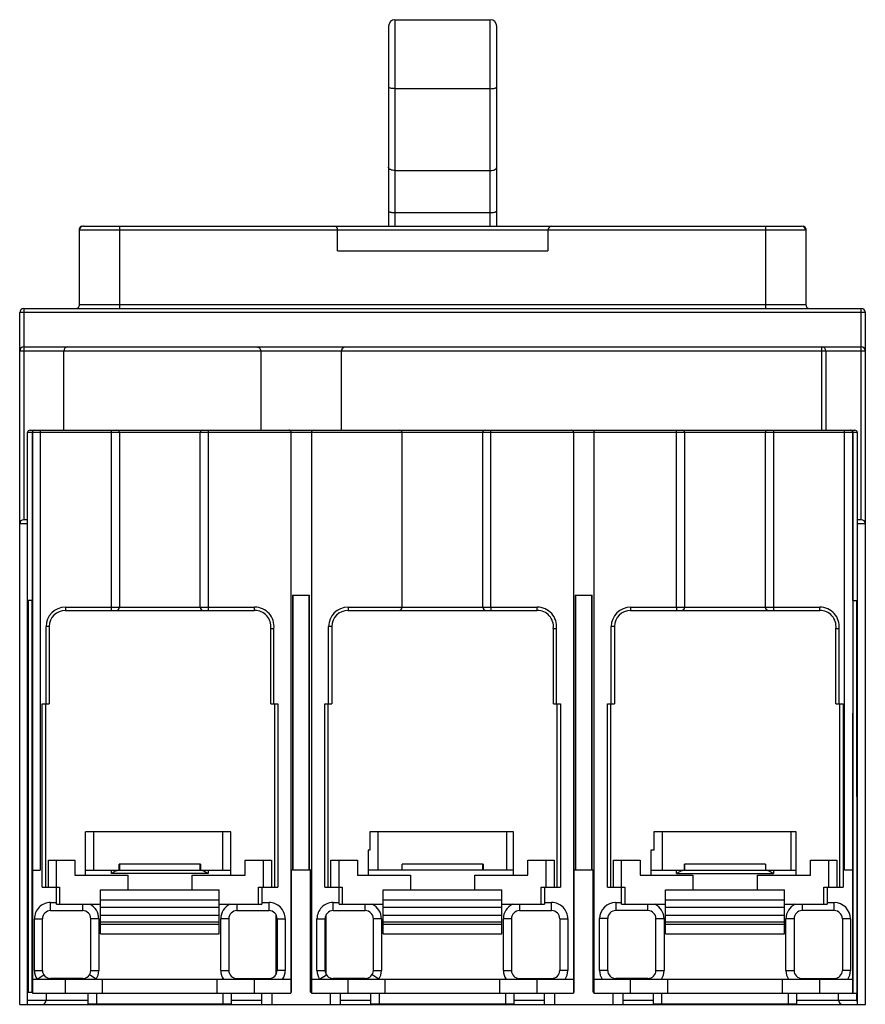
# Model space of a CAD drawing. Header units: millimetres. Extents: x 16 to 120, y 33 to 155.
import ezdxf

# ---------------------------------------------------------------- set-up
doc = ezdxf.new("R2010")
doc.units = ezdxf.units.MM
doc.header["$LTSCALE"] = 12.204107
doc.layers.get('0').update_dxf_attribs({"linetype": 'CONTINUOUS'})

msp = doc.modelspace()

# ---------------------------------------------------------------- linework, layer by layer
at = {"color": 7, "linetype": 'Continuous'}
for p, q in [((62.14, 155.03), (62.14, 129.46)), ((62.14, 155.03), (73.94, 155.03)), ((73.94, 129.46), (73.94, 155.03)), ((61.34, 154.23), (61.34, 129.46)), ((74.74, 129.46), (74.74, 154.23)), ((73.94, 146.49), (62.14, 146.49)), ((62.14, 136.35), (73.94, 136.35)), ((73.94, 131.1), (62.14, 131.1)), ((23.57, 129.46), (112.5, 129.46)), ((28.06, 119.26), (28.06, 129.46)), ((108.01, 129.46), (108.01, 119.26)), ((23.07, 119.76), (23.07, 129.16)), ((113, 128.96), (23.07, 128.96)), ((55, 126.41), (55, 129.16)), ((81.07, 128.96), (81.07, 126.41)), ((113, 129.16), (113, 119.76)), ((55, 126.41), (81.07, 126.41)), ((23.07, 119.76), (113, 119.76)), ((15.66, 33.11), (15.66, 118.76)), ((120.39, 118.76), (15.66, 118.76)), ((16.16, 119.26), (16.16, 93.11)), ((16.16, 119.26), (119.89, 119.26)), ((119.89, 93.11), (119.89, 119.26)), ((120.39, 88.01), (120.39, 118.76)), ((120.39, 114.01), (15.66, 114.01)), ((16.16, 114.51), (119.89, 114.51)), ((21.11, 104.21), (21.11, 114.01)), ((45.51, 114.01), (45.51, 104.21)), ((55.51, 104.21), (55.51, 114.01)), ((115.01, 104.21), (115.01, 114.51)), ((115.51, 114.01), (115.51, 104.21)), ((16.64, 33.11), (16.64, 103.91)), ((17.21, 103.91), (16.64, 103.91)), ((16.94, 104.21), (38.29, 104.21)), ((17.21, 103.91), (17.21, 83.11)), ((17.26, 103.91), (17.26, 34.51)), ((37.99, 103.91), (17.26, 103.91)), ((18.21, 104.21), (18.21, 49.71)), ((27.01, 81.89), (27.01, 104.21)), ((28.01, 103.91), (28.01, 82.29)), ((38.01, 82.29), (38.01, 103.91)), ((49.26, 103.91), (38.01, 103.91)), ((38.31, 104.21), (73.29, 104.21)), ((39.01, 104.21), (39.01, 81.89)), ((49.26, 103.91), (49.26, 36.21)), ((72.99, 103.91), (49.28, 103.91)), ((51.78, 103.91), (51.78, 34.51)), ((63.01, 82.29), (63.01, 103.91)), ((73.01, 82.29), (73.01, 103.91)), ((98.01, 103.91), (73.01, 103.91)), ((73.31, 104.21), (97.71, 104.21)), ((74, 82.29), (74.01, 104.21)), ((84.26, 103.91), (84.26, 36.21)), ((86.76, 103.91), (86.76, 34.51)), ((97.02, 82.29), (97.01, 104.21)), ((97.73, 104.21), (119.09, 104.21)), ((98.01, 103.91), (98.01, 82.29)), ((118.82, 103.91), (98.02, 103.91)), ((108.01, 82.29), (108.01, 103.91)), ((109.01, 104.21), (109.02, 82.29)), ((117.82, 49.71), (117.82, 104.21)), ((118.82, 103.91), (118.81, 34.51)), ((118.82, 103.97), (118.82, 104.06)), ((119.39, 103.91), (118.86, 103.91)), ((118.86, 83.11), (118.86, 103.91)), ((119.39, 103.91), (119.39, 33.11)), ((16.64, 93.11), (16.16, 93.11)), ((119.89, 93.11), (119.39, 93.11)), ((16.64, 92.61), (15.66, 92.61)), ((120.39, 92.61), (119.39, 92.61)), ((120.39, 87.82), (120.39, 88.01)), ((120.39, 33.11), (120.39, 87.82)), ((17.21, 83.11), (16.64, 83.11)), ((16.77, 34.61), (16.77, 83.11)), ((17.17, 83.11), (17.17, 34.61)), ((49.46, 83.76), (49.46, 49.71)), ((49.46, 83.76), (51.56, 83.76)), ((49.52, 49.71), (49.52, 83.76)), ((51.5, 49.71), (51.5, 83.76)), ((51.56, 49.71), (51.56, 83.76)), ((84.46, 83.76), (86.56, 83.76)), ((84.46, 83.76), (84.46, 49.71)), ((84.52, 49.71), (84.52, 83.76)), ((86.5, 49.71), (86.5, 83.76)), ((86.56, 49.71), (86.56, 83.76)), ((118.86, 83.11), (119.39, 83.11)), ((118.9, 34.51), (118.9, 83.11)), ((119.3, 83.11), (119.32, 34.51)), ((21.32, 82.29), (21.32, 81.89)), ((21.32, 82.29), (38, 82.29)), ((21.32, 81.89), (44.76, 81.89)), ((38.01, 82.29), (44.76, 82.29)), ((44.76, 81.89), (44.76, 82.29)), ((56.32, 82.29), (56.32, 81.89)), ((56.32, 82.29), (73, 82.29)), ((56.32, 81.89), (79.76, 81.89)), ((73.01, 82.29), (79.76, 82.29)), ((79.76, 81.89), (79.76, 82.29)), ((91.32, 82.29), (108, 82.29)), ((91.32, 82.29), (91.32, 81.89)), ((91.32, 81.89), (114.76, 81.89)), ((108.01, 82.29), (114.76, 82.29)), ((114.76, 81.89), (114.76, 82.29)), ((18.92, 70.31), (18.92, 79.89)), ((19.32, 79.89), (18.92, 79.89)), ((19.32, 79.89), (19.32, 70.31)), ((46.75, 70.31), (46.75, 79.66)), ((46.75, 79.66), (47.15, 79.64)), ((47.15, 70.31), (47.15, 79.64)), ((53.92, 70.31), (53.92, 79.89)), ((54.32, 79.89), (53.92, 79.89)), ((54.32, 79.89), (54.32, 70.31)), ((81.75, 79.66), (82.15, 79.64)), ((81.75, 70.31), (81.75, 79.66)), ((82.15, 70.31), (82.15, 79.64)), ((89.32, 79.89), (88.92, 79.89)), ((88.92, 70.31), (88.92, 79.89)), ((89.32, 79.89), (89.32, 70.31)), ((116.75, 79.66), (117.15, 79.64)), ((116.75, 70.31), (116.75, 79.66)), ((117.15, 70.31), (117.15, 79.64)), ((18.44, 47.61), (18.44, 70.31)), ((18.44, 70.31), (19.32, 70.31)), ((18.84, 70.31), (18.84, 47.61)), ((46.75, 70.31), (47.64, 70.31)), ((47.24, 47.61), (47.24, 70.31)), ((47.64, 70.31), (47.64, 47.61)), ((53.44, 70.31), (54.32, 70.31)), ((53.44, 47.61), (53.44, 70.31)), ((53.84, 70.31), (53.84, 47.61)), ((81.75, 70.31), (82.64, 70.31)), ((82.24, 47.61), (82.24, 70.31)), ((82.64, 70.31), (82.64, 47.61)), ((88.44, 70.31), (89.32, 70.31)), ((88.44, 47.61), (88.44, 70.31)), ((88.84, 70.31), (88.84, 47.61)), ((116.75, 70.31), (117.64, 70.31)), ((117.24, 47.61), (117.24, 70.31)), ((117.64, 70.31), (117.64, 47.61)), ((23.81, 49.11), (23.81, 54.48)), ((41.81, 54.48), (23.81, 54.48)), ((24.81, 54.48), (24.81, 49.71)), ((40.81, 49.71), (40.81, 54.48)), ((41.81, 49.11), (41.81, 54.48)), ((76.81, 54.48), (59.01, 54.48)), ((59.01, 54.48), (59.01, 52.21)), ((60.01, 54.48), (60.01, 49.71)), ((76.01, 49.71), (76.01, 54.48)), ((76.81, 49.11), (76.81, 54.48)), ((111.81, 54.48), (94.21, 54.48)), ((94.21, 54.48), (94.21, 52.21)), ((95.21, 54.48), (95.21, 49.71)), ((111.21, 49.71), (111.21, 54.48)), ((111.81, 49.11), (111.81, 54.48)), ((59.01, 52.21), (58.81, 52.21)), ((58.81, 52.21), (58.81, 49.11)), ((94.21, 52.21), (93.81, 52.21)), ((93.81, 52.21), (93.81, 49.11)), ((19.21, 47.61), (19.21, 50.96)), ((19.21, 50.96), (22.49, 50.96)), ((20.21, 45.51), (20.21, 50.96)), ((22.49, 50.96), (22.49, 49.11)), ((38.04, 50.48), (27.98, 50.48)), ((27.98, 49.71), (27.98, 50.48)), ((28.01, 50.48), (28.01, 49.71)), ((38.01, 49.71), (38.01, 50.48)), ((38.04, 50.48), (38.04, 49.71)), ((43.59, 50.96), (46.86, 50.96)), ((43.59, 49.11), (43.59, 50.96)), ((45.86, 47.61), (45.86, 50.96)), ((46.86, 50.96), (46.86, 47.61)), ((54.21, 50.96), (57.49, 50.96)), ((54.21, 47.61), (54.21, 50.96)), ((55.21, 45.51), (55.21, 50.96)), ((57.49, 50.96), (57.49, 49.11)), ((73.04, 50.48), (63.01, 50.48)), ((63.01, 49.71), (63.01, 50.48)), ((73.01, 49.71), (73.01, 50.48)), ((73.04, 50.48), (73.04, 49.71)), ((78.59, 50.96), (81.86, 50.96)), ((78.59, 49.11), (78.59, 50.96)), ((80.86, 47.61), (80.86, 50.96)), ((81.86, 50.96), (81.86, 47.61)), ((89.21, 50.96), (92.49, 50.96)), ((89.21, 47.61), (89.21, 50.96)), ((90.21, 45.51), (90.21, 50.96)), ((92.49, 50.96), (92.49, 49.11)), ((108.04, 50.48), (97.98, 50.48)), ((97.98, 49.71), (97.98, 50.48)), ((98.01, 50.48), (98.01, 49.71)), ((108.01, 50.48), (108.01, 49.71)), ((108.04, 50.48), (108.04, 49.71)), ((113.59, 50.96), (116.86, 50.96)), ((113.59, 49.11), (113.59, 50.96)), ((115.86, 47.61), (115.86, 50.96)), ((116.86, 50.96), (116.86, 47.61)), ((17.26, 49.71), (18.21, 49.71)), ((22.49, 49.11), (29.04, 49.11)), ((23.81, 49.71), (41.81, 49.71)), ((27.01, 49.31), (27.01, 49.71)), ((39.01, 49.31), (27.01, 49.31)), ((29.04, 49.11), (29.04, 47.28)), ((37.04, 49.11), (43.59, 49.11)), ((37.04, 47.28), (37.04, 49.11)), ((39.01, 49.71), (39.01, 49.31)), ((51.77, 49.71), (49.28, 49.71)), ((49.34, 34.61), (49.34, 49.71)), ((51.68, 34.61), (51.68, 49.71)), ((57.49, 49.11), (64.04, 49.11)), ((76.81, 49.71), (58.81, 49.71)), ((64.04, 49.11), (64.04, 47.28)), ((72.04, 49.11), (78.59, 49.11)), ((72.04, 47.28), (72.04, 49.11)), ((86.75, 49.71), (84.26, 49.71)), ((84.34, 34.61), (84.34, 49.71)), ((86.68, 34.61), (86.68, 49.71)), ((92.49, 49.11), (99.04, 49.11)), ((93.81, 49.71), (111.81, 49.71)), ((97.02, 49.31), (97.02, 49.71)), ((97.02, 49.31), (109.01, 49.31)), ((99.04, 49.11), (99.04, 47.28)), ((107.04, 49.11), (113.59, 49.11)), ((107.04, 47.28), (107.04, 49.11)), ((109.01, 49.71), (109.01, 49.31)), ((118.81, 49.71), (117.82, 49.71)), ((18.44, 47.61), (20.61, 47.61)), ((20.61, 47.61), (20.61, 45.51)), ((45.25, 47.61), (47.64, 47.61)), ((45.25, 45.51), (45.25, 47.61)), ((45.65, 47.61), (45.65, 45.51)), ((53.44, 47.61), (55.61, 47.61)), ((55.61, 47.61), (55.61, 45.51)), ((80.25, 47.61), (82.64, 47.61)), ((80.25, 45.51), (80.25, 47.61)), ((80.65, 47.61), (80.65, 45.51)), ((88.44, 47.61), (90.61, 47.61)), ((90.61, 47.61), (90.61, 45.51)), ((115.25, 47.61), (117.64, 47.61)), ((115.25, 45.51), (115.25, 47.61)), ((115.65, 47.61), (115.65, 45.51)), ((25.66, 41.82), (25.66, 47.28)), ((25.66, 47.28), (40.36, 47.28)), ((40.36, 41.82), (40.36, 47.28)), ((60.66, 47.28), (75.36, 47.28)), ((60.66, 41.82), (60.66, 47.28)), ((75.36, 41.82), (75.36, 47.28)), ((95.66, 47.28), (110.36, 47.28)), ((95.66, 41.82), (95.66, 47.28)), ((110.36, 41.82), (110.36, 47.28)), ((19.48, 44.71), (19.48, 45.71)), ((19.48, 45.71), (20.21, 45.71)), ((20.21, 45.51), (25.66, 45.51)), ((23.46, 44.71), (23.46, 45.51)), ((40.36, 46.01), (25.66, 46.01)), ((40.36, 45.11), (25.66, 45.11)), ((40.36, 45.51), (45.65, 45.51)), ((42.56, 45.51), (42.56, 44.71)), ((45.65, 45.71), (46.54, 45.71)), ((46.54, 44.71), (46.54, 45.71)), ((54.48, 45.71), (55.21, 45.71)), ((54.48, 44.71), (54.48, 45.71)), ((55.21, 45.51), (60.66, 45.51)), ((58.46, 44.71), (58.46, 45.51)), ((75.36, 46.01), (60.66, 46.01)), ((75.36, 45.11), (60.66, 45.11)), ((75.36, 45.51), (80.65, 45.51)), ((77.56, 45.51), (77.56, 44.71)), ((80.65, 45.71), (81.54, 45.71)), ((81.54, 44.71), (81.54, 45.71)), ((89.48, 45.71), (90.21, 45.71)), ((89.48, 45.71), (89.48, 44.71)), ((90.21, 45.51), (95.66, 45.51)), ((93.46, 44.71), (93.46, 45.51)), ((110.36, 46.01), (95.66, 46.01)), ((110.36, 45.11), (95.66, 45.11)), ((110.36, 45.51), (115.65, 45.51)), ((112.56, 45.51), (112.56, 44.71)), ((115.65, 45.71), (116.54, 45.71)), ((116.54, 44.71), (116.54, 45.71)), ((19.48, 44.71), (23.46, 44.71)), ((40.36, 44.11), (25.66, 44.11)), ((42.56, 44.71), (46.54, 44.71)), ((47.39, 44.25), (47.39, 36.78)), ((53.63, 36.78), (53.63, 44.25)), ((54.48, 44.71), (58.46, 44.71)), ((75.36, 44.11), (60.66, 44.11)), ((77.56, 44.71), (81.54, 44.71)), ((93.46, 44.71), (89.48, 44.71)), ((110.36, 44.11), (95.66, 44.11)), ((116.54, 44.71), (112.56, 44.71)), ((17.48, 37.31), (17.48, 43.71)), ((17.48, 43.71), (18.48, 43.71)), ((18.48, 37.31), (18.48, 43.71)), ((25.46, 43.71), (24.46, 43.71)), ((24.46, 37.31), (24.46, 43.71)), ((25.46, 43.71), (25.46, 37.31)), ((25.66, 43.31), (40.36, 43.31)), ((40.36, 43.01), (25.66, 43.01)), ((41.56, 43.71), (40.56, 43.71)), ((40.56, 37.31), (40.56, 43.71)), ((41.56, 43.71), (41.56, 37.31)), ((47.54, 43.71), (48.54, 43.71)), ((47.54, 43.71), (47.54, 37.31)), ((48.54, 43.71), (48.54, 37.31)), ((52.48, 43.71), (53.48, 43.71)), ((52.48, 37.31), (52.48, 43.71)), ((53.48, 37.31), (53.48, 43.71)), ((60.46, 43.71), (59.46, 43.71)), ((59.46, 37.31), (59.46, 43.71)), ((60.46, 43.71), (60.46, 37.31)), ((60.66, 43.31), (75.36, 43.31)), ((75.36, 43.01), (60.66, 43.01)), ((76.56, 43.71), (75.56, 43.71)), ((75.56, 37.31), (75.56, 43.71)), ((76.56, 43.71), (76.56, 37.31)), ((82.54, 43.71), (83.54, 43.71)), ((82.54, 43.71), (82.54, 37.31)), ((83.54, 43.71), (83.54, 37.31)), ((88.48, 43.72), (87.48, 43.72)), ((87.48, 37.32), (87.48, 43.72)), ((88.48, 37.31), (88.48, 43.72)), ((95.46, 43.71), (94.46, 43.71)), ((94.46, 37.31), (94.46, 43.71)), ((95.46, 43.71), (95.46, 37.31)), ((95.66, 43.31), (110.36, 43.31)), ((110.36, 43.01), (95.66, 43.01)), ((111.56, 43.71), (110.56, 43.71)), ((110.56, 37.31), (110.56, 43.71)), ((111.56, 43.71), (111.56, 37.31)), ((118.54, 43.71), (117.54, 43.71)), ((117.54, 43.71), (117.54, 37.31)), ((118.54, 43.71), (118.54, 37.31)), ((25.66, 41.82), (40.36, 41.82)), ((60.66, 41.82), (75.36, 41.82)), ((95.66, 41.82), (110.36, 41.82)), ((17.48, 37.31), (18.48, 37.31)), ((17.81, 36.21), (18.64, 36.76)), ((25.13, 36.21), (24.3, 36.76)), ((24.46, 37.31), (25.46, 37.31)), ((40.56, 37.31), (41.56, 37.31)), ((48.54, 37.31), (47.54, 37.31)), ((52.48, 37.31), (53.48, 37.31)), ((52.81, 36.21), (53.64, 36.76)), ((60.13, 36.21), (59.3, 36.76)), ((59.46, 37.31), (60.46, 37.31)), ((75.56, 37.31), (76.56, 37.31)), ((83.54, 37.31), (82.54, 37.31)), ((88.48, 37.31), (87.48, 37.31)), ((94.46, 37.31), (95.46, 37.31)), ((110.56, 37.31), (111.56, 37.31)), ((118.54, 37.31), (117.54, 37.31)), ((17.26, 36.21), (49.23, 36.21)), ((23.46, 36.31), (19.48, 36.31)), ((19.48, 36.31), (19.48, 36.21)), ((21.32, 34.51), (21.32, 36.21)), ((23.46, 36.21), (23.46, 36.31)), ((25.9, 34.51), (25.9, 36.21)), ((40.12, 34.51), (40.12, 36.21)), ((42.56, 36.31), (46.54, 36.31)), ((42.56, 36.31), (42.56, 36.21)), ((44.7, 36.21), (44.7, 34.51)), ((46.54, 36.21), (46.54, 36.31)), ((49.23, 36.21), (49.23, 34.51)), ((51.77, 36.21), (84.23, 36.21)), ((58.46, 36.31), (54.48, 36.31)), ((54.48, 36.31), (54.48, 36.21)), ((56.32, 34.51), (56.32, 36.21)), ((58.46, 36.21), (58.46, 36.31)), ((60.9, 36.21), (60.9, 34.51)), ((75.12, 34.51), (75.12, 36.21)), ((77.56, 36.31), (81.54, 36.31)), ((77.56, 36.31), (77.56, 36.21)), ((79.7, 36.21), (79.7, 34.51)), ((81.54, 36.21), (81.54, 36.31)), ((84.23, 36.21), (84.23, 34.51)), ((86.76, 36.21), (118.81, 36.21)), ((93.46, 36.31), (89.48, 36.31)), ((89.48, 36.21), (89.48, 36.31)), ((91.32, 34.51), (91.32, 36.21)), ((93.46, 36.21), (93.46, 36.31)), ((95.9, 36.21), (95.9, 34.51)), ((110.12, 34.51), (110.12, 36.21)), ((112.56, 36.31), (116.54, 36.31)), ((114.7, 36.21), (114.7, 34.51)), ((116.54, 36.21), (116.54, 36.31)), ((16.64, 34.61), (17.26, 34.61)), ((17.26, 34.51), (49.23, 34.51)), ((18.94, 34.51), (18.94, 33.61)), ((24.16, 33.16), (24.16, 34.51)), ((25.16, 34.51), (25.16, 33.16)), ((40.86, 33.16), (40.86, 34.51)), ((41.86, 34.51), (41.86, 33.16)), ((45.64, 33.11), (45.64, 34.51)), ((46.89, 34.51), (46.89, 33.11)), ((49.26, 34.61), (49.34, 34.61)), ((49.26, 34.61), (49.26, 34.51)), ((51.68, 34.61), (51.77, 34.61)), ((51.78, 34.51), (84.23, 34.51)), ((54.14, 33.11), (54.14, 34.51)), ((55.39, 33.11), (55.39, 34.51)), ((59.16, 33.16), (59.16, 34.51)), ((60.16, 34.51), (60.16, 33.16)), ((75.86, 33.16), (75.86, 34.51)), ((76.86, 34.51), (76.86, 33.16)), ((80.64, 33.11), (80.64, 34.51)), ((81.89, 34.51), (81.89, 33.11)), ((84.26, 34.61), (84.34, 34.61)), ((84.26, 34.61), (84.26, 34.51)), ((86.68, 34.61), (86.75, 34.61)), ((86.76, 34.51), (119.39, 34.51)), ((89.14, 33.11), (89.14, 34.51)), ((90.39, 33.11), (90.39, 34.51)), ((94.16, 33.16), (94.16, 34.51)), ((95.16, 34.51), (95.16, 33.16)), ((110.86, 33.16), (110.86, 34.51)), ((111.86, 34.51), (111.86, 33.16)), ((117.07, 33.61), (117.07, 34.51)), ((119.35, 33.61), (119.35, 34.51)), ((15.66, 33.11), (120.39, 33.11)), ((16.64, 33.61), (24.16, 33.61)), ((24.16, 33.16), (41.86, 33.16)), ((28.59, 33.16), (28.59, 33.11)), ((41.86, 33.61), (45.64, 33.61)), ((55.39, 33.61), (59.16, 33.61)), ((59.16, 33.16), (76.86, 33.16)), ((63.59, 33.16), (63.59, 33.11)), ((72.44, 33.11), (72.44, 33.16)), ((76.86, 33.61), (80.64, 33.61)), ((90.39, 33.61), (94.16, 33.61)), ((94.16, 33.16), (111.86, 33.16)), ((107.42, 33.11), (107.42, 33.16)), ((111.86, 33.61), (119.39, 33.61))]:
    msp.add_line(p, q, dxfattribs=at)
for centre, radius, start, end in [((62.14, 154.23), 0.8, 90, 180), ((73.94, 154.23), 0.8, 0, 90), ((23.57, 128.96), 0.5, 89.9991, 180), ((23.37, 129.16), 0.3, 90, 179.9997), ((54.7, 129.16), 0.3, 0, 90), ((81.57, 128.96), 0.5, 90, 180), ((112.5, 128.96), 0.5, 0.0057, 90), ((112.7, 129.16), 0.3, 359.999, 90), ((22.57, 119.76), 0.5, 269.9966, 360), ((113.51, 119.76), 0.5, 180, 269.9138), ((16.16, 118.76), 0.5, 90, 180), ((119.89, 118.76), 0.5, 0, 90), ((16.16, 114.01), 0.5, 90, 180), ((21.61, 114.01), 0.5, 90, 180), ((56.02, 114.01), 0.507, 149.8272, 180.0033), ((115.01, 114.01), 0.5, 0, 90), ((119.89, 114.01), 0.5, 0, 90), ((16.94, 103.91), 0.3, 90, 180), ((17.51, 103.91), 0.3, 90, 179.7804), ((27.71, 103.91), 0.3, 0, 90), ((38.31, 103.91), 0.3, 90, 180), ((48.98, 103.91), 0.3, 19.8365, 90), ((52.08, 103.91), 0.3, 90, 180), ((62.71, 103.91), 0.3, 0, 90), ((73.31, 103.91), 0.3, 90, 180), ((83.96, 103.91), 0.3, 0.0964, 90), ((87.06, 103.91), 0.3, 90, 180), ((97.71, 103.91), 0.3, 0, 90), ((108.31, 103.91), 0.3, 90, 180), ((118.56, 103.91), 0.3, 28.7823, 91.0226), ((118.56, 103.91), 0.3, 0, 22.4601), ((119.09, 103.91), 0.3, 0, 90), ((16.16, 92.61), 0.5, 90, 180), ((119.89, 92.61), 0.5, 0, 90), ((21.32, 79.89), 2.4, 90, 180), ((21.32, 79.89), 2, 90, 180), ((27.61, 82.29), 0.4, 270, 360), ((38.41, 82.29), 0.4, 180, 270), ((44.76, 79.89), 2.4, 354.0447, 90), ((44.76, 79.89), 2, 353.4758, 90), ((56.32, 79.89), 2.4, 90, 180), ((56.32, 79.89), 2, 90, 180), ((62.61, 82.29), 0.4, 270, 360), ((73.41, 82.29), 0.4, 180, 270), ((79.76, 79.89), 2.4, 354.0447, 90), ((79.76, 79.89), 2, 353.4758, 90), ((91.32, 79.89), 2.4, 90, 180), ((91.32, 79.89), 2, 90, 180), ((97.61, 82.29), 0.4, 270.0002, 360), ((108.41, 82.29), 0.4, 180, 269.9998), ((114.76, 79.89), 2.4, 354.0447, 90), ((114.76, 79.89), 2, 353.4758, 90), ((19.48, 43.71), 2, 89.9696, 179.9847), ((23.46, 43.71), 2, 0, 64.1591), ((42.56, 43.71), 2, 115.8425, 180), ((46.54, 43.71), 2, 359.993, 90.0078), ((54.48, 43.71), 2, 89.9696, 179.9847), ((58.46, 43.71), 2, 0, 64.1591), ((77.56, 43.71), 2, 115.841, 180), ((81.54, 43.71), 2, 359.993, 90.0078), ((89.48, 43.72), 2, 90, 179.9998), ((93.46, 43.71), 2, 0, 64.1591), ((112.56, 43.71), 2, 115.8409, 180), ((116.54, 43.71), 2, 0, 89.999), ((19.48, 43.71), 1, 90.021, 179.9819), ((23.46, 43.71), 1, 0.0007, 90.001), ((42.56, 43.71), 1, 90.0045, 180.0061), ((46.54, 43.71), 1, 0.024, 89.9906), ((54.48, 43.71), 1, 90.0759, 179.978), ((58.46, 43.71), 1, 0.0001, 90.0001), ((77.56, 43.71), 1, 90, 180), ((81.54, 43.71), 1, 0.024, 89.9906), ((89.48, 43.72), 0.998, 90.0181, 180.0255), ((93.46, 43.71), 1, 0.0001, 90.0001), ((112.56, 43.71), 1, 90, 179.9998), ((116.54, 43.71), 1, 359.9971, 89.9914), ((19.48, 37.31), 2, 180.0224, 213.3593), ((19.48, 37.31), 1, 180.0208, 270.0178), ((23.46, 37.31), 1, 270, 0.001), ((23.46, 37.31), 2, 326.6329, 0.0012), ((42.56, 37.31), 2, 180.1418, 213.3686), ((42.56, 37.31), 1, 179.9603, 269.9846), ((46.54, 37.31), 1, 269.9781, 359.9791), ((46.54, 37.31), 2, 326.6258, 359.9921), ((54.48, 37.31), 2, 180.0213, 213.3578), ((54.48, 37.31), 1, 180.0223, 270.0181), ((58.46, 37.31), 1, 270, 359.9575), ((58.46, 37.31), 2, 326.6329, 359.9994), ((77.56, 37.31), 2, 180.0078, 213.3687), ((77.56, 37.31), 1, 180.0187, 270.0078), ((81.54, 37.31), 1, 270.0123, 359.9826), ((81.54, 37.31), 2, 326.6262, 0.0215), ((89.48, 37.31), 2, 179.9669, 213.3738), ((89.48, 37.31), 1, 180.0147, 270.0191), ((93.46, 37.31), 1, 270.0156, 0.0028), ((93.46, 37.31), 2, 326.6332, 359.9994), ((112.56, 37.31), 2, 180.0004, 213.3683), ((112.56, 37.31), 1, 180.0061, 270.0691), ((116.54, 37.31), 1, 269.9803, 359.9791), ((116.54, 37.31), 2, 326.6262, 359.9916), ((18.44, 33.61), 0.5, 270, 360), ((117.57, 33.61), 0.5, 180, 270), ((122, 33.61), 2.65, 179.9616, 183.0839)]:
    msp.add_arc(centre, radius, start, end, dxfattribs=at)
for centre, start_param in [((49.27, 103.91), 1.224583), ((84.27, 103.91), 1.480049)]:
    msp.add_ellipse(centre, major_axis=(0, 0.3), ratio=0.026186, start_param=start_param, end_param=1.570796, dxfattribs=at)
for points, knots in [([(62.14, 146.49), (62.03, 146.49), (61.84, 146.5), (61.62, 146.54), (61.48, 146.59), (61.39, 146.63), (61.34, 146.68), (61.34, 146.72)], [0, 0, 0, 0, 0.354723, 0.660182, 0.781714, 0.878341, 1, 1, 1, 1]), ([(73.94, 146.49), (74.04, 146.49), (74.23, 146.5), (74.45, 146.54), (74.6, 146.59), (74.68, 146.63), (74.74, 146.68), (74.74, 146.72)], [0, 0, 0, 0, 0.354724, 0.660184, 0.781715, 0.878341, 1, 1, 1, 1]), ([(62.14, 136.35), (62.03, 136.35), (61.84, 136.37), (61.61, 136.44), (61.47, 136.53), (61.39, 136.6), (61.35, 136.68), (61.34, 136.73), (61.34, 136.76)], [0, 0, 0, 0, 0.320936, 0.604344, 0.72419, 0.828238, 0.918479, 1, 1, 1, 1]), ([(73.94, 136.35), (74.04, 136.35), (74.23, 136.37), (74.46, 136.44), (74.6, 136.53), (74.68, 136.6), (74.72, 136.68), (74.74, 136.73), (74.74, 136.76)], [0, 0, 0, 0, 0.320937, 0.604344, 0.72419, 0.828238, 0.918479, 1, 1, 1, 1]), ([(62.14, 131.1), (62.03, 131.1), (61.88, 131.11), (61.7, 131.14), (61.58, 131.17), (61.48, 131.21), (61.39, 131.25), (61.34, 131.31), (61.34, 131.34)], [0, 0, 0, 0, 0.352024, 0.512833, 0.655986, 0.777344, 0.874474, 1, 1, 1, 1]), ([(74.74, 131.34), (74.74, 131.31), (74.68, 131.25), (74.6, 131.21), (74.5, 131.17), (74.38, 131.14), (74.19, 131.11), (74.04, 131.1), (73.94, 131.1)], [0, 0, 0, 0, 0.125526, 0.222656, 0.344014, 0.487167, 0.647976, 1, 1, 1, 1]), ([(45.04, 114.51), (45.1, 114.51), (45.21, 114.49), (45.36, 114.4), (45.48, 114.23), (45.51, 114.09), (45.51, 114.01)], [0, 0, 0, 0, 0.20978, 0.438609, 0.700517, 1, 1, 1, 1]), ([(55.58, 114.27), (55.62, 114.34), (55.74, 114.47), (55.9, 114.51), (55.98, 114.51)], [0, 0, 0, 0, 0.537723, 1, 1, 1, 1]), ([(17.25, 104.07), (17.25, 104.08), (17.25, 104.06), (17.26, 104.04), (17.26, 103.98), (17.26, 103.94), (17.26, 103.91)], [0, 0, 0, 0, 0.034195, 0.176718, 0.474595, 1, 1, 1, 1]), ([(118.82, 103.97), (118.81, 104.01), (118.78, 104.09), (118.71, 104.15), (118.67, 104.17)], [0, 0, 0, 0, 0.500028, 1, 1, 1, 1]), ([(118.82, 103.97), (118.82, 103.97), (118.82, 103.96), (118.82, 103.96), (118.82, 103.96)], [0, 0, 0, 0, 0.424921, 1, 1, 1, 1]), ([(118.82, 103.96), (118.82, 103.96), (118.82, 103.94), (118.82, 103.93), (118.82, 103.91)], [0, 0, 0, 0, 0.158207, 1, 1, 1, 1]), ([(74, 82.29), (74, 82.26), (74, 82.21), (74, 82.14), (74, 82.07), (74, 82.01), (74, 81.97), (74, 81.94), (74, 81.92), (74, 81.91), (74, 81.9), (74.01, 81.89), (74, 81.89), (74, 81.89)], [0, 0, 0, 0, 0.194688, 0.382685, 0.555641, 0.707109, 0.83139, 0.88188, 0.92388, 0.956909, 0.980726, 0.99515, 1, 1, 1, 1]), ([(97.02, 82.29), (97.02, 82.26), (97.02, 82.21), (97.02, 82.14), (97.02, 82.07), (97.02, 82.01), (97.02, 81.97), (97.02, 81.94), (97.02, 81.92), (97.01, 81.91), (97.02, 81.9), (97.01, 81.89), (97.02, 81.89), (97.01, 81.89)], [0, 0, 0, 0, 0.194676, 0.382662, 0.555608, 0.707067, 0.831342, 0.881829, 0.923829, 0.956859, 0.98068, 0.995114, 1, 1, 1, 1]), ([(109.02, 82.29), (109.02, 82.26), (109.02, 82.21), (109.02, 82.14), (109.01, 82.07), (109.01, 82.01), (109.01, 81.97), (109.01, 81.94), (109.01, 81.92), (109.01, 81.91), (109.02, 81.9), (109.01, 81.89), (109.02, 81.89), (109.01, 81.89)], [0, 0, 0, 0, 0.194688, 0.382685, 0.555641, 0.707109, 0.83139, 0.88188, 0.923881, 0.95691, 0.980728, 0.995151, 1, 1, 1, 1]), ([(27.01, 49.31), (27.08, 49.36), (27.22, 49.45), (27.43, 49.57), (27.6, 49.66), (27.72, 49.7), (27.78, 49.71), (27.81, 49.71)], [0, 0, 0, 0, 0.281828, 0.553354, 0.799836, 0.907429, 1, 1, 1, 1]), ([(38.21, 49.71), (38.24, 49.71), (38.3, 49.7), (38.42, 49.66), (38.59, 49.57), (38.8, 49.45), (38.94, 49.36), (39.01, 49.31)], [0, 0, 0, 0, 0.09257, 0.200154, 0.446632, 0.718165, 1, 1, 1, 1]), ([(97.02, 49.31), (97.09, 49.36), (97.23, 49.45), (97.43, 49.57), (97.6, 49.66), (97.72, 49.7), (97.78, 49.71), (97.81, 49.71)], [0, 0, 0, 0, 0.28192, 0.553401, 0.799851, 0.907402, 1, 1, 1, 1]), ([(108.21, 49.71), (108.24, 49.71), (108.3, 49.7), (108.43, 49.66), (108.59, 49.57), (108.8, 49.45), (108.94, 49.36), (109.01, 49.31)], [0, 0, 0, 0, 0.092719, 0.200353, 0.446558, 0.718217, 1, 1, 1, 1]), ([(112.56, 36.21), (112.56, 36.23), (112.56, 36.25), (112.56, 36.28), (112.56, 36.3), (112.56, 36.31), (112.56, 36.31), (112.56, 36.31), (112.56, 36.31)], [0, 0, 0, 0, 0.432704, 0.745879, 0.856246, 0.93535, 0.983086, 1, 1, 1, 1]), ([(29.21, 33.13), (29.21, 33.13), (29.19, 33.12), (29.18, 33.11), (29.16, 33.11)], [0, 0, 0, 0, 0.268451, 1, 1, 1, 1]), ([(36.85, 33.11), (36.85, 33.11), (36.83, 33.12), (36.81, 33.12), (36.8, 33.13)], [0, 0, 0, 0, 0.237701, 1, 1, 1, 1]), ([(64.21, 33.13), (64.21, 33.13), (64.19, 33.12), (64.18, 33.11), (64.16, 33.11)], [0, 0, 0, 0, 0.268451, 1, 1, 1, 1]), ([(71.81, 33.13), (71.81, 33.13), (71.83, 33.12), (71.84, 33.11), (71.86, 33.11)], [0, 0, 0, 0, 0.268481, 1, 1, 1, 1]), ([(98.43, 33.13), (98.42, 33.13), (98.41, 33.12), (98.39, 33.11), (98.37, 33.11)], [0, 0, 0, 0, 0.267431, 1, 1, 1, 1]), ([(106.02, 33.13), (106.02, 33.13), (106.04, 33.12), (106.06, 33.11), (106.07, 33.11)], [0, 0, 0, 0, 0.268481, 1, 1, 1, 1]), ([(119.36, 33.47), (119.36, 33.45), (119.36, 33.37), (119.37, 33.29), (119.39, 33.23)], [0, 0, 0, 0, 0.283319, 1, 1, 1, 1])]:
    msp.add_open_spline(points, degree=3, knots=knots, dxfattribs=at)
for points in [[(55.58, 114.27), (55.53, 114.19), (55.51, 114.1), (55.51, 114.01)], [(118.67, 104.17), (118.63, 104.2), (118.59, 104.21), (118.54, 104.21)]]:
    msp.add_open_spline(points, degree=3, dxfattribs=at)

doc.saveas('drawing.dxf')
